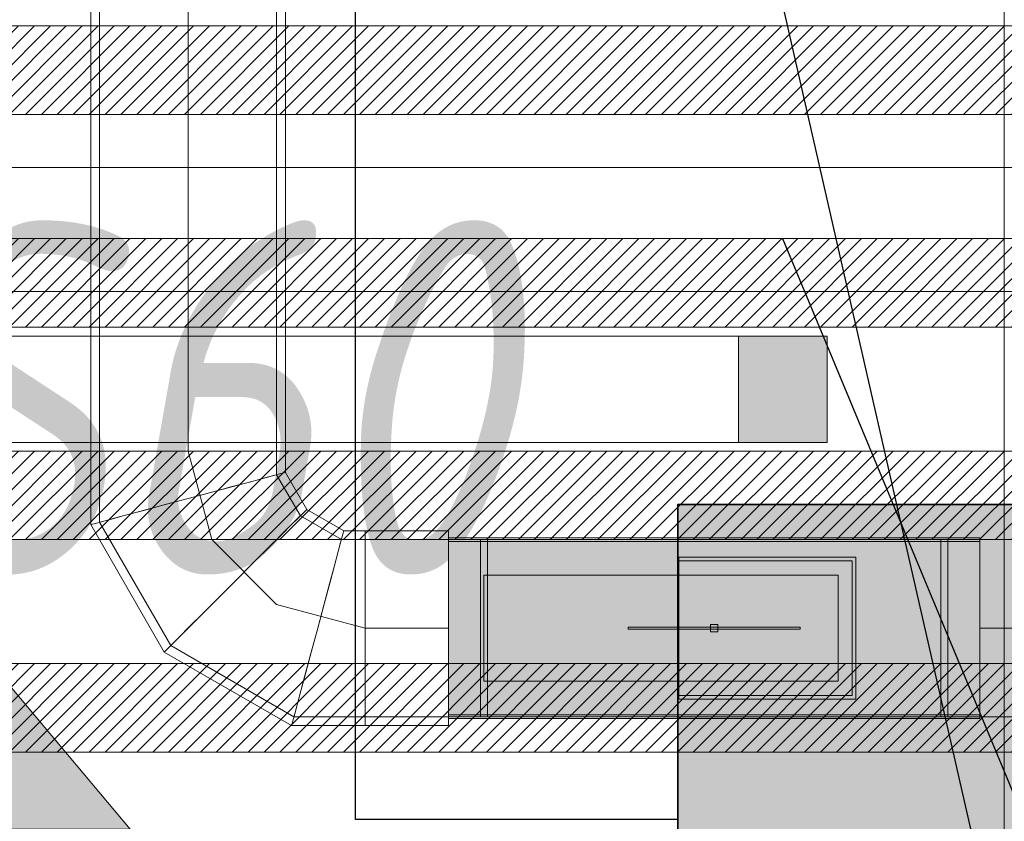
# Model space of a CAD drawing. Header units: millimetres. Extents: x -542966 to 178656, y -69521 to 267189.
# Tile 191 of 256: x -173559 to -173003, y 234687 to 235140. Entities that reach past the tile are written whole.
import ezdxf
from ezdxf import colors
from ezdxf.entities.mleader import LeaderData, LeaderLine
from ezdxf.math import Vec2, Vec3

# ---------------------------------------------------------------- set-up
doc = ezdxf.new("R2010")
doc.units = ezdxf.units.MM
doc.linetypes.add('DASHDOT', pattern=[25.4, 12.7, -6.35, 0, -6.35])
for name, color, linetype, lineweight in [('_0', 7, 'Continuous', 13), ('A-DOOR-IDEN', 7, 'Continuous', 9), ('dim_pot', 183, 'Continuous', 9), ('dim_razv', 93, 'DASHDOT', 9), ('light_pot', 52, 'Continuous', 15), ('pot sh', 183, 'Continuous', 15)]:
    doc.layers.add(name, color=color, linetype=linetype, lineweight=lineweight)
for name, color, linetype, true_color in [('PDF12_0', 30, 'Continuous', 0xff7f00), ('PDF12_Оборудование', 7, 'Continuous', 0xffffff), ('PDF7_Geometry', 7, 'Continuous', 0xaaaaaa), ('PDF7_Solid Fills', 7, 'Continuous', 0xececec)]:
    doc.layers.add(name, color=color, linetype=linetype, true_color=true_color)
doc.layers.add('PDF_Text', color=7, linetype='Continuous')
doc.layers.add('pol', color=7, linetype='Continuous', lineweight=15, true_color=0x738991)
doc.layers.add('Сводный план', color=1, linetype='Continuous', lineweight=0, true_color=0xff0000)
doc.styles.add('fl_iso paper', font='isocpeur.ttf', dxfattribs={"width": 0.8, "oblique": 10})
doc.styles.add('In tre', font='isocpeur.ttf', dxfattribs={"width": 0.8, "oblique": 10})

# ---------------------------------------------------------------- blocks, each defined once
blk = doc.blocks.new('*U3570')
at = {"layer": 'light_pot', "linetype": 'ByBlock', "lineweight": 0}
h = blk.add_hatch(color=252, dxfattribs=at)
h.dxf.hatch_style = 1
h.paths.add_polyline_path([(500, 30), (550, 30), (550, -30), (500, -30)])
for points in [[(500, -30), (-500, -30), (-500, 30), (500, 30)], [(500, 30), (550, 30), (550, -30), (500, -30)]]:
    blk.add_lwpolyline(points, close=True, dxfattribs=at)
blk = doc.blocks.new('*U3571')
at = {"layer": 'light_pot', "color": 0, "linetype": 'ByBlock', "lineweight": -2, "transparency": 16777216}
blk.add_blockref('*U3570', (10400, 960), dxfattribs=at)
blk = doc.blocks.new('1')
at = {"layer": 'pol', "linetype": 'ByBlock'}
h = blk.add_hatch(color=1, dxfattribs=at)
h.paths.add_polyline_path([(35776.37, 73135.4), (35803.14, 73135.4), (35803.14, 73258.97), (35776.37, 73258.97)])
h.paths.add_polyline_path([(35789.75, 73274.59), (35843.23, 73274.59), (35789.75, 73338.23)])
h.paths.add_polyline_path([(35789.75, 73274.59), (35736.28, 73274.59), (35789.75, 73338.23)])
edge = h.paths.add_edge_path()
edge.add_arc((35789.75, 73110.51), 13.38, 0, 360)
at = {"layer": 'pol', "color": 1, "linetype": 'ByBlock'}
blk.add_lwpolyline([(35789.75, 73274.59), (35843.23, 73274.59), (35789.75, 73338.23), (35789.75, 73274.59)], dxfattribs=at)
blk = doc.blocks.new('ghftytytd')
at = {"layer": 'PDF7_Geometry', "color": 1, "lineweight": 18, "true_color": 0xff0000}
for points in [[(18986.23, 9309.98), (18986.23, 9311.68), (18986.23, 9316.69), (18986.23, 9324.62), (18986.23, 9334.96), (18986.23, 9347.03), (18986.23, 9359.97), (18986.23, 9372.92), (18986.23, 9384.99), (18986.23, 9395.32), (18986.23, 9403.26), (18986.23, 9408.27), (18986.23, 9409.96), (18986.23, 9408.27), (18986.23, 9403.26), (18986.23, 9395.32), (18986.23, 9384.99), (18986.23, 9372.92), (18986.23, 9359.97), (18986.23, 9347.03), (18986.23, 9334.96), (18986.23, 9324.62), (18986.23, 9316.69), (18986.23, 9311.68), (18986.23, 9309.98), (18939.1, 9309.98), (18939.1, 9311.68), (18939.1, 9316.69), (18939.1, 9324.62), (18939.1, 9334.96), (18939.1, 9347.03), (18939.1, 9359.97), (18939.1, 9347.03), (18939.1, 9334.96), (18939.1, 9324.62), (18939.1, 9316.69), (18939.1, 9311.68), (18939.1, 9309.98), (18898.92, 9309.98), (18829.31, 9350.17), (18789.09, 9419.77), (18789.09, 9459.99), (18789.09, 9979.97)], [(18889.11, 9979.97), (18889.11, 9459.99), (18889.11, 9446.58), (18902.51, 9423.37), (18925.69, 9409.96), (18939.1, 9409.96), (18939.1, 9408.27), (18939.1, 9403.26), (18939.1, 9395.32), (18939.1, 9384.99), (18939.1, 9372.92), (18939.1, 9359.97), (18939.1, 9372.92), (18939.1, 9384.99), (18939.1, 9395.32), (18939.1, 9403.26), (18939.1, 9408.27), (18939.1, 9409.96), (18939.1, 9408.27), (18939.1, 9403.26), (18939.1, 9395.32), (18939.1, 9384.99), (18939.1, 9372.92), (18939.1, 9359.97), (18939.1, 9347.03), (18939.1, 9334.96), (18939.1, 9324.62), (18939.1, 9316.69), (18939.1, 9311.68), (18939.1, 9309.98), (18939.1, 9311.68), (18939.1, 9316.69), (18939.1, 9324.62), (18939.1, 9334.96), (18939.1, 9347.03), (18939.1, 9359.97), (18939.1, 9372.92), (18939.1, 9384.99), (18939.1, 9395.32), (18939.1, 9403.26), (18939.1, 9408.27), (18939.1, 9409.96), (18986.23, 9409.96), (18986.23, 9309.98), (19286.24, 9309.98), (19286.24, 9311.68), (19286.24, 9316.69), (19286.24, 9324.62), (19286.24, 9334.96), (19286.24, 9347.03), (19286.24, 9359.97), (19286.24, 9347.03), (19286.24, 9334.96), (19286.24, 9324.62), (19286.24, 9316.69), (19286.24, 9311.68), (19286.24, 9309.98), (22575.41, 9309.98)], [(22575.41, 9409.96), (19286.24, 9409.96), (19286.24, 9408.27), (19286.24, 9403.26), (19286.24, 9395.32), (19286.24, 9384.99), (19286.24, 9372.92), (19286.24, 9359.97), (19286.24, 9372.92), (19286.24, 9384.99), (19286.24, 9395.32), (19286.24, 9403.26), (19286.24, 9408.27), (19286.24, 9409.96), (19286.24, 9309.98), (18986.23, 9309.98), (18986.23, 9409.96), (19286.24, 9409.96), (18986.23, 9409.96), (18986.23, 9309.98), (19286.24, 9309.98), (19286.24, 9409.96), (18986.23, 9409.96), (19286.24, 9409.96)], [(18986.23, 9304.97), (18986.23, 9306.84), (18986.23, 9312.35), (18986.23, 9321.1), (18986.23, 9332.49), (18986.23, 9345.76), (18986.23, 9359.97), (18986.23, 9345.76), (18986.23, 9332.49), (18986.23, 9321.1), (18986.23, 9312.35), (18986.23, 9306.84), (18986.23, 9304.97), (18939.1, 9304.97), (18897.58, 9304.97), (18825.64, 9346.5), (18784.12, 9418.43), (18784.12, 9459.99), (18784.12, 9979.97)], [(18986.23, 9414.97), (18986.23, 9413.1), (18986.23, 9407.6), (18986.23, 9398.85), (18986.23, 9387.49), (18986.23, 9374.23), (18986.23, 9359.97), (18986.23, 9374.23), (18986.23, 9387.49), (18986.23, 9398.85), (18986.23, 9407.6), (18986.23, 9413.1), (18986.23, 9414.97), (18939.1, 9414.97), (18927.03, 9414.97), (18906.15, 9427.04), (18894.12, 9447.92), (18894.12, 9459.99), (18894.12, 9979.97)], [(18839.12, 9459.99), (18839.12, 9979.97)], [(18839.12, 9459.99), (18839.12, 9979.97)], [(18784.12, 9459.99), (18785.99, 9459.99), (18791.46, 9459.99), (18800.21, 9459.99), (18811.6, 9459.99), (18824.87, 9459.99), (18839.12, 9459.99)], [(18839.12, 9459.99), (18824.87, 9459.99), (18811.6, 9459.99), (18800.21, 9459.99), (18791.46, 9459.99), (18785.99, 9459.99), (18784.12, 9459.99)], [(18784.12, 9459.99), (18785.99, 9459.99), (18791.46, 9459.99), (18800.21, 9459.99), (18811.6, 9459.99), (18824.87, 9459.99), (18839.12, 9459.99)], [(18839.12, 9459.99), (18824.87, 9459.99), (18811.6, 9459.99), (18800.21, 9459.99), (18791.46, 9459.99), (18785.99, 9459.99), (18784.12, 9459.99)], [(18839.12, 9459.99), (18826.17, 9459.99), (18814.11, 9459.99), (18803.73, 9459.99), (18795.8, 9459.99), (18790.82, 9459.99), (18789.09, 9459.99)], [(18789.09, 9459.99), (18790.82, 9459.99), (18795.8, 9459.99), (18803.73, 9459.99), (18814.11, 9459.99), (18826.17, 9459.99), (18839.12, 9459.99)], [(18839.12, 9459.99), (18853.34, 9459.99), (18866.6, 9459.99), (18878, 9459.99), (18886.74, 9459.99), (18892.21, 9459.99), (18894.12, 9459.99)], [(18894.12, 9459.99), (18892.21, 9459.99), (18886.74, 9459.99), (18878, 9459.99), (18866.6, 9459.99), (18853.34, 9459.99), (18839.12, 9459.99)], [(18839.12, 9459.99), (18853.34, 9459.99), (18866.6, 9459.99), (18878, 9459.99), (18886.74, 9459.99), (18892.21, 9459.99), (18894.12, 9459.99)], [(18894.12, 9459.99), (18892.21, 9459.99), (18886.74, 9459.99), (18878, 9459.99), (18866.6, 9459.99), (18853.34, 9459.99), (18839.12, 9459.99)], [(18839.12, 9459.99), (18852.03, 9459.99), (18864.1, 9459.99), (18874.47, 9459.99), (18882.41, 9459.99), (18887.42, 9459.99), (18889.11, 9459.99)], [(18889.11, 9459.99), (18887.42, 9459.99), (18882.41, 9459.99), (18874.47, 9459.99), (18864.1, 9459.99), (18852.03, 9459.99), (18839.12, 9459.99)], [(18839.12, 9459.99), (18852.49, 9409.96)], [(18839.12, 9433.18), (18853.34, 9436.99), (18866.6, 9440.55), (18878, 9443.58), (18886.74, 9445.95), (18892.21, 9447.43), (18894.12, 9447.92)], [(18894.12, 9447.92), (18892.21, 9447.43), (18886.74, 9445.95), (18878, 9443.58), (18866.6, 9440.55), (18853.34, 9436.99), (18839.12, 9433.18)], [(18784.12, 9418.43), (18785.99, 9418.96), (18791.46, 9420.41), (18800.21, 9422.77), (18811.6, 9425.8), (18824.87, 9429.37), (18839.12, 9433.18)], [(18839.12, 9433.18), (18824.87, 9429.37), (18811.6, 9425.8), (18800.21, 9422.77), (18791.46, 9420.41), (18785.99, 9418.96), (18784.12, 9418.43)], [(18865.9, 9386.79), (18876.3, 9397.19), (18886.04, 9406.89), (18894.37, 9415.26), (18900.75, 9421.64), (18904.77, 9425.66), (18906.15, 9427.04)], [(18906.15, 9427.04), (18904.77, 9425.66), (18900.75, 9421.64), (18894.37, 9415.26), (18886.04, 9406.89), (18876.3, 9397.19), (18865.9, 9386.79)], [(18912.32, 9359.97), (18916.13, 9374.23), (18919.66, 9387.49), (18922.73, 9398.85), (18925.06, 9407.6), (18926.54, 9413.1), (18927.03, 9414.97)], [(18927.03, 9414.97), (18926.54, 9413.1), (18925.06, 9407.6), (18922.73, 9398.85), (18919.66, 9387.49), (18916.13, 9374.23), (18912.32, 9359.97)], [(18939.1, 9359.97), (18939.1, 9381.03), (18939.1, 9398.85), (18939.1, 9410.77), (18939.1, 9414.97)], [(18939.1, 9414.97), (18939.1, 9410.77), (18939.1, 9398.85), (18939.1, 9381.03), (18939.1, 9359.97)], [(18939.1, 9414.97), (18939.1, 9413.1), (18939.1, 9407.6), (18939.1, 9398.85), (18939.1, 9387.49), (18939.1, 9374.23), (18939.1, 9359.97)], [(18939.1, 9359.97), (18939.1, 9374.23), (18939.1, 9387.49), (18939.1, 9398.85), (18939.1, 9407.6), (18939.1, 9413.1), (18939.1, 9414.97)], [(18852.49, 9409.96), (18889.11, 9373.38)], [(19286.24, 9410.99), (18986.23, 9410.99)], [(19286.24, 9309.98), (19286.24, 9409.96), (19286.24, 9309.98), (18986.23, 9309.98), (19286.24, 9309.98), (18986.23, 9309.98), (18986.23, 9409.96), (19286.24, 9409.96), (18986.23, 9409.96)], [(19008.25, 9409.96), (19008.25, 9403.72), (19008.25, 9386.54), (19008.25, 9362.72), (19008.25, 9359.97), (19008.25, 9384.17), (19008.25, 9402.34), (19008.25, 9409.89), (19008.25, 9409.96), (19004.22, 9409.96), (19004.22, 9409.89), (19004.22, 9402.34), (19004.22, 9384.17), (19004.22, 9359.97), (19004.22, 9362.72), (19004.22, 9386.54), (19004.22, 9403.72), (19004.22, 9409.96)], [(19268.22, 9409.96), (19264.23, 9409.96)], [(19286.24, 9408.98), (18986.23, 9408.98)], [(18825.64, 9346.5), (18827.02, 9347.87), (18831.04, 9351.89), (18837.42, 9358.31), (18845.75, 9366.64), (18855.49, 9376.34), (18865.9, 9386.79)], [(18865.9, 9386.79), (18855.49, 9376.34), (18845.75, 9366.64), (18837.42, 9358.31), (18831.04, 9351.89), (18827.02, 9347.87), (18825.64, 9346.5)], [(19206.23, 9389.96), (19006.23, 9389.96)], [(19006.23, 9389.96), (19206.23, 9389.96)], [(18889.11, 9373.38), (18939.1, 9359.97)], [(18897.58, 9304.97), (18898.07, 9306.84), (18899.55, 9312.35), (18901.88, 9321.1), (18904.95, 9332.49), (18908.51, 9345.76), (18912.32, 9359.97)], [(18912.32, 9359.97), (18908.51, 9345.76), (18904.95, 9332.49), (18901.88, 9321.1), (18899.55, 9312.35), (18898.07, 9306.84), (18897.58, 9304.97)], [(18939.1, 9359.97), (18939.1, 9338.91), (18939.1, 9321.1), (18939.1, 9309.17), (18939.1, 9304.97)], [(18939.1, 9304.97), (18939.1, 9309.17), (18939.1, 9321.1), (18939.1, 9338.91), (18939.1, 9359.97)], [(18939.1, 9359.97), (18986.23, 9359.97)], [(18939.1, 9359.97), (18986.23, 9359.97)], [(19004.22, 9309.98), (19004.22, 9316.23), (19004.22, 9333.41), (19004.22, 9357.22), (19004.22, 9359.97), (19004.22, 9335.77), (19004.22, 9317.64), (19004.22, 9310.05), (19004.22, 9309.98), (19008.25, 9309.98), (19008.25, 9310.05), (19008.25, 9317.64), (19008.25, 9335.77), (19008.25, 9359.97), (19008.25, 9357.22), (19008.25, 9333.41), (19008.25, 9316.23), (19008.25, 9309.98)], [(19087.73, 9360.47), (19087.73, 9359.48)], [(19134.23, 9361.98), (19138.21, 9361.98)], [(19138.21, 9361.98), (19134.23, 9361.98)], [(19134.23, 9361.98), (19138.21, 9361.98)], [(19138.21, 9361.98), (19134.23, 9361.98)], [(19134.23, 9359.97), (19134.23, 9360.96), (19134.23, 9361.98)], [(19134.23, 9361.98), (19134.23, 9360.96), (19134.23, 9359.97)], [(19134.23, 9361.98), (19134.23, 9360.96), (19134.23, 9359.97)], [(19134.23, 9359.97), (19134.23, 9360.96), (19134.23, 9361.98)], [(19134.23, 9357.96), (19134.23, 9358.99), (19134.23, 9359.97)], [(19134.23, 9359.97), (19134.23, 9358.99), (19134.23, 9357.96)], [(19134.23, 9359.97), (19134.23, 9358.99), (19134.23, 9357.96)], [(19134.23, 9357.96), (19134.23, 9358.99), (19134.23, 9359.97)], [(19184.75, 9359.48), (19184.75, 9360.47)], [(18986.23, 9310.97), (19286.24, 9310.97)], [(18986.23, 9308.96), (19286.24, 9308.96)], [(19264.23, 9309.98), (19268.22, 9309.98)]]:
    blk.add_lwpolyline(points, dxfattribs=at)
for points in [[(18889.11, 9459.99), (18887.42, 9459.99), (18882.41, 9459.99), (18874.47, 9459.99), (18864.1, 9459.99), (18852.03, 9459.99), (18839.12, 9459.99), (18826.17, 9459.99), (18814.11, 9459.99), (18803.73, 9459.99), (18795.8, 9459.99), (18790.82, 9459.99), (18789.09, 9459.99), (18790.82, 9459.99), (18795.8, 9459.99), (18803.73, 9459.99), (18814.11, 9459.99), (18826.17, 9459.99), (18839.12, 9459.99), (18852.03, 9459.99), (18864.1, 9459.99), (18874.47, 9459.99), (18882.41, 9459.99), (18887.42, 9459.99)], [(18839.12, 9433.18), (18852.03, 9436.63), (18864.1, 9439.88), (18874.47, 9442.67), (18882.41, 9444.78), (18887.42, 9446.12), (18889.11, 9446.58), (18887.42, 9446.12), (18882.41, 9444.78), (18874.47, 9442.67), (18864.1, 9439.88), (18852.03, 9436.63)], [(18839.12, 9433.18), (18826.17, 9429.72), (18814.11, 9426.47), (18803.73, 9423.72), (18795.8, 9421.57), (18790.82, 9420.23), (18789.09, 9419.77), (18790.82, 9420.23), (18795.8, 9421.57), (18803.73, 9423.72), (18814.11, 9426.47), (18826.17, 9429.72)], [(18865.9, 9386.79), (18875.39, 9396.24), (18884.2, 9405.06), (18891.79, 9412.64), (18897.61, 9418.47), (18901.24, 9422.13), (18902.51, 9423.37), (18901.24, 9422.13), (18897.61, 9418.47), (18891.79, 9412.64), (18884.2, 9405.06), (18875.39, 9396.24)], [(18912.32, 9359.97), (18915.78, 9372.92), (18919.03, 9384.99), (18921.78, 9395.32), (18923.93, 9403.26), (18925.23, 9408.27), (18925.69, 9409.96), (18925.23, 9408.27), (18923.93, 9403.26), (18921.78, 9395.32), (18919.03, 9384.99), (18915.78, 9372.92)], [(18986.23, 9359.97), (18986.23, 9373.17), (18986.23, 9385.48), (18986.23, 9396.03), (18986.23, 9404.14), (18986.23, 9409.22), (18986.23, 9410.99), (18986.23, 9409.22), (18986.23, 9404.14), (18986.23, 9396.03), (18986.23, 9385.48), (18986.23, 9373.17)], [(18986.23, 9359.97), (18986.23, 9372.92), (18986.23, 9384.99), (18986.23, 9395.32), (18986.23, 9403.26), (18986.23, 9408.27), (18986.23, 9409.96), (18986.23, 9408.27), (18986.23, 9403.26), (18986.23, 9395.32), (18986.23, 9384.99), (18986.23, 9372.92)], [(18986.23, 9359.97), (18986.23, 9381.67), (18986.23, 9399.06), (18986.23, 9408.73), (18986.23, 9409.93), (18986.23, 9408.73), (18986.23, 9399.06), (18986.23, 9381.67)], [(19004.22, 9359.97), (19004.22, 9381.67), (19004.22, 9399.06), (19004.22, 9408.73), (19004.22, 9409.96), (19004.22, 9408.73), (19004.22, 9399.06), (19004.22, 9381.67)], [(19008.25, 9359.97), (19008.25, 9381.67), (19008.25, 9399.06), (19008.25, 9408.73), (19008.25, 9409.96), (19008.25, 9408.73), (19008.25, 9399.06), (19008.25, 9381.67)], [(19264.23, 9359.97), (19264.23, 9384.17), (19264.23, 9402.34), (19264.23, 9409.89), (19264.23, 9409.96), (19264.23, 9403.72), (19264.23, 9386.54), (19264.23, 9362.72)], [(19264.23, 9359.97), (19264.23, 9381.67), (19264.23, 9399.06), (19264.23, 9408.73), (19264.23, 9409.96), (19264.23, 9408.73), (19264.23, 9399.06), (19264.23, 9381.67)], [(19268.22, 9359.97), (19268.22, 9384.17), (19268.22, 9402.34), (19268.22, 9409.89), (19268.22, 9409.96), (19268.22, 9403.72), (19268.22, 9386.54), (19268.22, 9362.72)], [(19268.22, 9359.97), (19268.22, 9381.67), (19268.22, 9399.06), (19268.22, 9408.73), (19268.22, 9409.96), (19268.22, 9408.73), (19268.22, 9399.06), (19268.22, 9381.67)], [(19286.24, 9359.97), (19286.24, 9373.17), (19286.24, 9385.48), (19286.24, 9396.03), (19286.24, 9404.14), (19286.24, 9409.22), (19286.24, 9410.99), (19286.24, 9409.22), (19286.24, 9404.14), (19286.24, 9396.03), (19286.24, 9385.48), (19286.24, 9373.17)], [(19286.24, 9359.97), (19286.24, 9372.92), (19286.24, 9384.99), (19286.24, 9395.32), (19286.24, 9403.26), (19286.24, 9408.27), (19286.24, 9409.96), (19286.24, 9408.27), (19286.24, 9403.26), (19286.24, 9395.32), (19286.24, 9384.99), (19286.24, 9372.92)], [(19286.24, 9359.97), (19286.24, 9381.67), (19286.24, 9399.06), (19286.24, 9408.73), (19286.24, 9409.96), (19286.24, 9408.73), (19286.24, 9399.06), (19286.24, 9381.67)], [(18986.23, 9359.97), (18986.23, 9381.25), (18986.23, 9398.29), (18986.23, 9407.74), (18986.23, 9408.98), (18986.23, 9407.74), (18986.23, 9398.29), (18986.23, 9381.25)], [(19286.24, 9359.97), (19286.24, 9381.25), (19286.24, 9398.29), (19286.24, 9407.74), (19286.24, 9408.94), (19286.24, 9407.74), (19286.24, 9398.29), (19286.24, 9381.25)], [(19116.23, 9399.98), (19116.23, 9319.97), (19116.23, 9320.95), (19116.23, 9321.98), (19116.23, 9397.97), (19116.23, 9398.99)], [(19216.22, 9399.98), (19116.23, 9399.98)], [(19116.23, 9397.97), (19214.24, 9397.97), (19214.24, 9388.9), (19214.24, 9378.07), (19214.24, 9366.11), (19214.24, 9353.83), (19214.24, 9341.91), (19214.24, 9331.04), (19214.24, 9321.98), (19116.23, 9321.98), (19214.24, 9321.98), (19214.24, 9397.97)], [(19216.22, 9319.97), (19216.22, 9399.98), (19216.22, 9392.01), (19216.22, 9382.34), (19216.22, 9371.47), (19216.22, 9359.97), (19216.22, 9348.47), (19216.22, 9337.61), (19216.22, 9327.94)], [(18865.9, 9386.79), (18856.44, 9377.29), (18847.59, 9368.48), (18840, 9360.89), (18834.21, 9355.07), (18830.55, 9351.4), (18829.31, 9350.17), (18830.55, 9351.4), (18834.21, 9355.07), (18840, 9360.89), (18847.59, 9368.48), (18856.44, 9377.29)], [(19006.23, 9389.96), (19006.23, 9329.99)], [(19206.23, 9389.96), (19206.23, 9329.99)], [(18912.32, 9359.97), (18908.83, 9347.03), (18905.62, 9334.96), (18902.83, 9324.62), (18900.72, 9316.69), (18899.37, 9311.68), (18898.92, 9309.98), (18899.37, 9311.68), (18900.72, 9316.69), (18902.83, 9324.62), (18905.62, 9334.96), (18908.83, 9347.03)], [(18939.1, 9359.97), (18939.1, 9345.76), (18939.1, 9332.49), (18939.1, 9321.1), (18939.1, 9312.35), (18939.1, 9306.84), (18939.1, 9304.97), (18939.1, 9306.84), (18939.1, 9312.35), (18939.1, 9321.1), (18939.1, 9332.49), (18939.1, 9345.76)], [(18986.23, 9359.97), (18986.23, 9347.03), (18986.23, 9334.96), (18986.23, 9324.62), (18986.23, 9316.69), (18986.23, 9311.68), (18986.23, 9309.98), (18986.23, 9311.68), (18986.23, 9316.69), (18986.23, 9324.62), (18986.23, 9334.96), (18986.23, 9347.03)], [(18986.23, 9359.97), (18986.23, 9346.78), (18986.23, 9334.47), (18986.23, 9323.92), (18986.23, 9315.8), (18986.23, 9310.72), (18986.23, 9308.96), (18986.23, 9310.72), (18986.23, 9315.8), (18986.23, 9323.92), (18986.23, 9334.47), (18986.23, 9346.78)], [(18986.23, 9359.97), (18986.23, 9338.28), (18986.23, 9320.88), (18986.23, 9311.22), (18986.23, 9310.02), (18986.23, 9311.22), (18986.23, 9320.88), (18986.23, 9338.28)], [(18986.23, 9359.97), (18986.23, 9338.7), (18986.23, 9321.66), (18986.23, 9312.21), (18986.23, 9310.97), (18986.23, 9312.21), (18986.23, 9321.66), (18986.23, 9338.7)], [(19004.22, 9359.97), (19004.22, 9338.28), (19004.22, 9320.88), (19004.22, 9311.22), (19004.22, 9309.98), (19004.22, 9311.22), (19004.22, 9320.88), (19004.22, 9338.28)], [(19008.25, 9359.97), (19008.25, 9338.28), (19008.25, 9320.88), (19008.25, 9311.22), (19008.25, 9309.98), (19008.25, 9311.22), (19008.25, 9320.88), (19008.25, 9338.28)], [(19136.24, 9360.47), (19123.68, 9360.47), (19111.97, 9360.47), (19101.95, 9360.47), (19094.22, 9360.47), (19089.39, 9360.47), (19087.73, 9360.47), (19089.39, 9360.47), (19094.22, 9360.47), (19101.95, 9360.47), (19111.97, 9360.47), (19123.68, 9360.47)], [(19136.24, 9359.48), (19123.68, 9359.48), (19111.97, 9359.48), (19101.95, 9359.48), (19094.22, 9359.48), (19089.39, 9359.48), (19087.73, 9359.48), (19089.39, 9359.48), (19094.22, 9359.48), (19101.95, 9359.48), (19111.97, 9359.48), (19123.68, 9359.48)], [(19134.23, 9361.98), (19138.21, 9361.98), (19138.21, 9357.96), (19134.23, 9357.96)], [(19134.23, 9361.98), (19134.23, 9357.96), (19138.21, 9357.96), (19138.21, 9361.98)], [(19136.24, 9360.47), (19148.8, 9360.47), (19160.47, 9360.47), (19170.53, 9360.47), (19178.22, 9360.47), (19183.09, 9360.47), (19184.75, 9360.47), (19183.09, 9360.47), (19178.22, 9360.47), (19170.53, 9360.47), (19160.47, 9360.47), (19148.8, 9360.47)], [(19136.24, 9359.48), (19148.8, 9359.48), (19160.47, 9359.48), (19170.53, 9359.48), (19178.22, 9359.48), (19183.09, 9359.48), (19184.75, 9359.48), (19183.09, 9359.48), (19178.22, 9359.48), (19170.53, 9359.48), (19160.47, 9359.48), (19148.8, 9359.48)], [(19138.21, 9361.98), (19138.21, 9360.96), (19138.21, 9359.97), (19138.21, 9358.99), (19138.21, 9357.96), (19138.21, 9358.99), (19138.21, 9359.97), (19138.21, 9360.96)], [(19138.21, 9361.98), (19138.21, 9360.96), (19138.21, 9359.97), (19138.21, 9358.99), (19138.21, 9357.96), (19138.21, 9358.99), (19138.21, 9359.97), (19138.21, 9360.96)], [(19264.23, 9359.97), (19264.23, 9335.77), (19264.23, 9317.64), (19264.23, 9310.05), (19264.23, 9309.98), (19264.23, 9316.23), (19264.23, 9333.41), (19264.23, 9357.22)], [(19264.23, 9359.97), (19264.23, 9338.28), (19264.23, 9320.88), (19264.23, 9311.22), (19264.23, 9309.98), (19264.23, 9311.22), (19264.23, 9320.88), (19264.23, 9338.28)], [(19268.22, 9359.97), (19268.22, 9335.77), (19268.22, 9317.64), (19268.22, 9310.05), (19268.22, 9309.98), (19268.22, 9316.23), (19268.22, 9333.41), (19268.22, 9357.22)], [(19268.22, 9359.97), (19268.22, 9338.28), (19268.22, 9320.88), (19268.22, 9311.22), (19268.22, 9309.98), (19268.22, 9311.22), (19268.22, 9320.88), (19268.22, 9338.28)], [(19977.92, 9359.97), (19286.24, 9359.97)], [(19286.24, 9359.97), (19286.24, 9347.03), (19286.24, 9334.96), (19286.24, 9324.62), (19286.24, 9316.69), (19286.24, 9311.68), (19286.24, 9309.98), (19286.24, 9311.68), (19286.24, 9316.69), (19286.24, 9324.62), (19286.24, 9334.96), (19286.24, 9347.03)], [(19286.24, 9359.97), (19286.24, 9346.78), (19286.24, 9334.47), (19286.24, 9323.92), (19286.24, 9315.8), (19286.24, 9310.72), (19286.24, 9308.96), (19286.24, 9310.72), (19286.24, 9315.8), (19286.24, 9323.92), (19286.24, 9334.47), (19286.24, 9346.78)], [(19286.24, 9359.97), (19286.24, 9338.7), (19286.24, 9321.66), (19286.24, 9312.21), (19286.24, 9311.01), (19286.24, 9312.21), (19286.24, 9321.66), (19286.24, 9338.7)], [(19286.24, 9359.97), (19286.24, 9338.28), (19286.24, 9320.88), (19286.24, 9311.22), (19286.24, 9309.98), (19286.24, 9311.22), (19286.24, 9320.88), (19286.24, 9338.28)], [(19138.21, 9357.96), (19134.23, 9357.96)], [(19138.21, 9357.96), (19134.23, 9357.96)], [(19206.23, 9329.99), (19006.23, 9329.99)], [(19216.22, 9319.97), (19116.23, 9319.97)]]:
    blk.add_lwpolyline(points, close=True, dxfattribs=at)
at = {"layer": 'PDF7_Solid Fills', "color": 1, "lineweight": 35, "true_color": 0xff0000, "transparency": 33554559}
blk.add_solid([(19286.24, 9309.98), (19286.24, 9409.96), (18986.23, 9309.98), (18986.23, 9409.96)], dxfattribs=at)
blk.add_solid([(19286.24, 9309.98), (19286.24, 9409.96), (18986.23, 9309.98), (18986.23, 9409.96)], dxfattribs=at)
blk = doc.blocks.new('iuiuiuyt66')
at = {"layer": 'PDF12_0', "lineweight": 25}
blk.add_lwpolyline([(19115.69, 9251.99), (18933.66, 9251.99), (18933.66, 10301.86), (18235.16, 10301.86), (18235.16, 18357.92), (18948.48, 18357.92)], dxfattribs=at)
at = {"layer": 'PDF12_Оборудование', "transparency": 33554559}
for points in [[(20055.5, 9429.79), (19115.69, 9429.79), (20055.5, 9025.5)], [(19115.69, 9429.79), (20055.5, 9025.5), (19115.69, 9025.5)]]:
    blk.add_solid(points, dxfattribs=at)
at = {"layer": 'PDF_Text', "color": 177, "lineweight": 35, "true_color": 0x283188}
blk.add_lwpolyline([(20055.5, 9429.79), (19115.69, 9429.79), (19115.69, 9025.5), (20055.5, 9025.5)], close=True, dxfattribs=at)

msp = doc.modelspace()

# ---------------------------------------------------------------- hatches: boundary and pattern name
at = {"layer": '_0', "transparency": 33554534}
h = msp.add_hatch(color=252, dxfattribs=at)
h.dxf.hatch_style = 1
h.paths.add_polyline_path([(-154802.13, 224885.65), (-192753.73, 224885.65), (-192753.73, 254837.25), (-154802.13, 254837.25)])
h.paths.add_polyline_path([(-186502.93, 232136.45), (-186502.93, 235386.45), (-183902.93, 235386.45), (-183902.93, 239436.45), (-179002.93, 239436.45), (-179002.93, 237936.45), (-177402.93, 237936.45), (-177402.93, 244336.45), (-185852.93, 244336.45), (-185852.93, 246136.45), (-186852.93, 246136.45), (-186852.93, 248136.45), (-182952.93, 248136.45), (-182952.93, 246386.45), (-163952.93, 246386.45), (-163952.93, 248136.45), (-160672.93, 248136.45), (-160672.93, 246136.45), (-161752.93, 246136.45), (-161752.93, 244336.45), (-169802.93, 244336.45), (-169802.93, 235386.45), (-161802.9, 235386.45), (-161802.93, 234986.45), (-161302.93, 234986.45), (-161302.93, 232136.45), (-163402.93, 232136.45), (-163402.93, 233336.45), (-183902.93, 233336.45), (-183902.93, 232136.45)], flags=16)

# ---------------------------------------------------------------- block references
at = {"layer": 'light_pot'}
msp.add_blockref('*U3571', (-184052.93, 233971.25), dxfattribs=at)

# ---------------------------------------------------------------- texts
at = {"layer": 'A-DOOR-IDEN', "lineweight": 5, "insert": (-173980.04, 235026.74), "char_height": 200, "width": 787.658, "attachment_point": 1, "style": 'fl_iso paper'}
msp.add_mtext('EIWS60', dxfattribs=at)

# ---------------------------------------------------------------- next in the draw order: leaders
at = {"layer": 'dim_pot', "color": 0, "linetype": 'ByBlock'}
ml = msp.add_multileader_mtext('Standard', dxfattribs=at)
ml.set_content('Подвесной потолок ГКЛ', style='In tre')
ml.set_leader_properties()
ml.build(insert=Vec2(0, 0))
ml.multileader.update_dxf_attribs({"text_left_attachment_type": 6, "text_right_attachment_type": 6, "dogleg_length": 1, "arrow_head_size": 0, "scale": 50})
ctx = ml.context
ctx.base_point, ctx.scale, ctx.char_height, ctx.arrow_head_size, ctx.landing_gap_size, ctx.plane_origin = Vec3(-108782.3, 232012.12), 50, 200, 0, 4.5, Vec3(-117721.07, 236852.05)
ctx.left_attachment, ctx.right_attachment, ctx.text_align_type = 6, 6, 2
notes = []
notes.append((ctx, [(0, (1, 1, 0), (-108832.3, 232012.12), (1, 0), 50, [(1, [(-109661.34, 235649.71)], 0, [])])]))
ctx.mtext.insert, ctx.mtext.width, ctx.mtext.defined_height, ctx.mtext.alignment, ctx.mtext.flow_direction = Vec3(-106390.54, 232252.12), 2609.3272, 696.61, 3, 5
ctx.mtext.has_bg_fill, ctx.mtext.bg_color, ctx.mtext.bg_scale_factor, ctx.mtext.bg_transparency, ctx.mtext.use_window_bg_color = 1, -1027028792, 1.5, 0, 1
for ctx, leaders in notes:
    for number, flags, end, landing, length, lines in leaders:
        leader = LeaderData()
        leader.index, (leader.has_last_leader_line, leader.has_dogleg_vector, leader.attachment_direction) = number, flags
        leader.last_leader_point, leader.dogleg_vector, leader.dogleg_length = Vec3(end), Vec3(landing), length
        for number, points, colour, breaks in lines:
            line = LeaderLine()
            line.index, line.vertices, line.color, line.breaks = number, Vec3.list(points), colors.encode_raw_color(colour), breaks
            leader.lines.append(line)
        ctx.leaders.append(leader)

# ---------------------------------------------------------------- next in the draw order: leaders
ml = msp.add_multileader_mtext('Standard', dxfattribs=at)
ml.set_content('Лючок 500х500 для обслуживания модулей управления клапанами, расположение уточнить по месту', style='In tre')
ml.set_leader_properties()
ml.build(insert=Vec2(0, 0))
ml.multileader.update_dxf_attribs({"text_left_attachment_type": 6, "text_right_attachment_type": 6, "dogleg_length": 1, "arrow_head_size": 0, "scale": 50})
ctx = ml.context
ctx.base_point, ctx.scale, ctx.char_height, ctx.arrow_head_size, ctx.landing_gap_size, ctx.plane_origin = Vec3(-115230.25, 231730.91), 50, 200, 0, 4.5, Vec3(-111865.22, 236848.32)
ctx.left_attachment, ctx.right_attachment, ctx.text_align_type = 6, 6, 2
notes = []
notes.append((ctx, [(1, (1, 1, 0), (-111653.51, 231730.91), (-1, 0), 50, [(1, [(-110772.17, 235636.45)], 0, [])])]))
ctx.mtext.insert, ctx.mtext.width, ctx.mtext.defined_height, ctx.mtext.alignment, ctx.mtext.flow_direction = Vec3(-111708.01, 231990.91), 3637.5284, 407.48, 3, 5
ctx.mtext.has_bg_fill, ctx.mtext.bg_color, ctx.mtext.bg_scale_factor, ctx.mtext.bg_transparency, ctx.mtext.use_window_bg_color = 1, -1027028792, 1.5, 0, 1
for ctx, leaders in notes:
    for number, flags, end, landing, length, lines in leaders:
        leader = LeaderData()
        leader.index, (leader.has_last_leader_line, leader.has_dogleg_vector, leader.attachment_direction) = number, flags
        leader.last_leader_point, leader.dogleg_vector, leader.dogleg_length = Vec3(end), Vec3(landing), length
        for number, points, colour, breaks in lines:
            line = LeaderLine()
            line.index, line.vertices, line.color, line.breaks = number, Vec3.list(points), colors.encode_raw_color(colour), breaks
            leader.lines.append(line)
        ctx.leaders.append(leader)

# ---------------------------------------------------------------- next in the draw order: hatches: boundary and pattern name
at = {"layer": 'pot sh', "linetype": 'ByBlock', "lineweight": 0, "true_color": 0x91caaf}
h = msp.add_hatch(dxfattribs=at)
h.set_pattern_fill('ANSI31', color=253, scale=2, angle=180)
h.set_pattern_definition([(225, (-232889.5126, 225386.45), (4.49012806, -4.49012806), [])])
h.paths.add_polyline_path([(-185782.93, 235136.45), (-162022.93, 235136.45), (-162022.93, 235086.45), (-185782.93, 235086.45)])
h = msp.add_hatch(dxfattribs=at)
h.set_pattern_fill('ANSI31', color=253, scale=2, angle=180)
h.set_pattern_definition([(225, (-232889.5126, 225266.45), (4.49012806, -4.49012806), [])])
h.paths.add_polyline_path([(-185782.93, 235016.45), (-162022.93, 235016.45), (-162022.93, 234966.45), (-185782.93, 234966.45)])
h = msp.add_hatch(dxfattribs=at)
h.set_pattern_fill('ANSI31', color=253, scale=2, angle=180)
h.set_pattern_definition([(225, (-232889.5126, 225146.45), (4.49012806, -4.49012806), [])])
h.paths.add_polyline_path([(-185782.93, 234896.45), (-162022.93, 234896.45), (-162022.93, 234846.45), (-185782.93, 234846.45)])
h = msp.add_hatch(dxfattribs=at)
h.set_pattern_fill('ANSI31', color=253, scale=2, angle=180)
h.set_pattern_definition([(225, (-232889.5126, 225026.45), (4.49012806, -4.49012806), [])])
h.paths.add_polyline_path([(-185782.93, 234776.45), (-161522.93, 234776.45), (-161522.93, 234726.45), (-185782.93, 234726.45)])

# ---------------------------------------------------------------- next in the draw order: linework, layer by layer
at = {"layer": 'pot sh'}
for points in [[(-185782.93, 235136.45), (-162022.93, 235136.45), (-162022.93, 235086.45), (-185782.93, 235086.45)], [(-185782.93, 235016.45), (-162022.93, 235016.45), (-162022.93, 234966.45), (-185782.93, 234966.45)], [(-185782.93, 234896.45), (-162022.93, 234896.45), (-162022.93, 234846.45), (-185782.93, 234846.45)], [(-185782.93, 234776.45), (-161522.93, 234776.45), (-161522.93, 234726.45), (-185782.93, 234726.45)]]:
    msp.add_lwpolyline(points, close=True, dxfattribs=at)

# ---------------------------------------------------------------- next in the draw order: leaders
at = {"layer": 'dim_pot', "color": 0, "linetype": 'ByBlock'}
ml = msp.add_multileader_mtext('Standard', dxfattribs=at)
ml.set_content('Подвесной потолок ГКЛ', style='In tre')
ml.set_leader_properties()
ml.build(insert=Vec2(0, 0))
ml.multileader.update_dxf_attribs({"text_left_attachment_type": 6, "text_right_attachment_type": 6, "dogleg_length": 1, "arrow_head_size": 0, "scale": 50})
ctx = ml.context
ctx.base_point, ctx.scale, ctx.char_height, ctx.arrow_head_size, ctx.landing_gap_size, ctx.plane_origin = Vec3(-172363.27, 232012.12), 50, 200, 0, 4.5, Vec3(-181302.03, 236852.05)
ctx.left_attachment, ctx.right_attachment, ctx.text_align_type = 6, 6, 2
notes = []
notes.append((ctx, [(0, (1, 1, 0), (-172413.27, 232012.12), (1, 0), 50, [(1, [(-173242.3, 235649.71)], 0, [])])]))
ctx.mtext.insert, ctx.mtext.width, ctx.mtext.defined_height, ctx.mtext.alignment, ctx.mtext.flow_direction = Vec3(-169971.5, 232252.12), 2609.3272, 696.61, 3, 5
ctx.mtext.has_bg_fill, ctx.mtext.bg_color, ctx.mtext.bg_scale_factor, ctx.mtext.bg_transparency, ctx.mtext.use_window_bg_color = 1, -1027028792, 1.5, 0, 1
for ctx, leaders in notes:
    for number, flags, end, landing, length, lines in leaders:
        leader = LeaderData()
        leader.index, (leader.has_last_leader_line, leader.has_dogleg_vector, leader.attachment_direction) = number, flags
        leader.last_leader_point, leader.dogleg_vector, leader.dogleg_length = Vec3(end), Vec3(landing), length
        for number, points, colour, breaks in lines:
            line = LeaderLine()
            line.index, line.vertices, line.color, line.breaks = number, Vec3.list(points), colors.encode_raw_color(colour), breaks
            leader.lines.append(line)
        ctx.leaders.append(leader)

# ---------------------------------------------------------------- next in the draw order: leaders
ml = msp.add_multileader_mtext('Standard', dxfattribs=at)
ml.set_content('Ниша под дымоудаление', style='In tre')
ml.set_leader_properties()
ml.build(insert=Vec2(0, 0))
ml.multileader.update_dxf_attribs({"text_left_attachment_type": 6, "text_right_attachment_type": 6, "dogleg_length": 1, "arrow_head_size": 0, "scale": 50})
ctx = ml.context
ctx.base_point, ctx.scale, ctx.char_height, ctx.arrow_head_size, ctx.landing_gap_size, ctx.plane_origin = Vec3(-178144.09, 232676.45), 50, 200, 0, 4.5, Vec3(-165183.57, 237505.2)
ctx.left_attachment, ctx.right_attachment = 6, 6
notes = []
notes.append((ctx, [(0, (1, 1, 0), (-175649.82, 232676.45), (-1, 0), 50, [(1, [(-174452.93, 236911.45)], 0, [])])]))
ctx.mtext.insert, ctx.mtext.width, ctx.mtext.defined_height, ctx.mtext.flow_direction = Vec3(-178139.59, 232936.45), 2743.5902, 636.61, 5
ctx.mtext.has_bg_fill, ctx.mtext.bg_color, ctx.mtext.bg_scale_factor, ctx.mtext.bg_transparency, ctx.mtext.use_window_bg_color = 1, -1027028792, 1.5, 0, 1
for ctx, leaders in notes:
    for number, flags, end, landing, length, lines in leaders:
        leader = LeaderData()
        leader.index, (leader.has_last_leader_line, leader.has_dogleg_vector, leader.attachment_direction) = number, flags
        leader.last_leader_point, leader.dogleg_vector, leader.dogleg_length = Vec3(end), Vec3(landing), length
        for number, points, colour, breaks in lines:
            line = LeaderLine()
            line.index, line.vertices, line.color, line.breaks = number, Vec3.list(points), colors.encode_raw_color(colour), breaks
            leader.lines.append(line)
        ctx.leaders.append(leader)

# ---------------------------------------------------------------- next in the draw order: linework, layer by layer
at = {"layer": 'pol'}
for points in [[(-173002.87, 235338.72), (-173002.87, 234362.33), (-173602.87, 234362.33), (-173602.87, 235338.72)], [(-172557.44, 235186.45), (-172557.44, 235186.45), (-172402.87, 235186.45), (-172402.87, 234362.33), (-173002.87, 234362.33), (-173002.87, 235338.72)]]:
    msp.add_lwpolyline(points, dxfattribs=at)
at = {"layer": 'pol', "color": 195, "linetype": 'ByBlock', "true_color": 0x7833a3}
for points in [[(-174652.93, 235086.45), (-172652.93, 235086.45), (-172652.93, 234986.45), (-174652.93, 234986.45)], [(-174622.93, 235056.45), (-172682.93, 235056.45), (-172682.93, 235016.45), (-174622.93, 235016.45)]]:
    msp.add_lwpolyline(points, close=True, dxfattribs=at)

# ---------------------------------------------------------------- next in the draw order: block references
at = {"layer": 'pol', "color": 0, "lineweight": 18, "xscale": 1.987741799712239, "yscale": 1.987741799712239, "zscale": 1.987741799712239}
msp.add_blockref('1', (-244743.66, 89031.92), dxfattribs=at)

# ---------------------------------------------------------------- next in the draw order: leaders
at = {"layer": 'pol', "color": 1, "linetype": 'ByBlock', "true_color": 0xff0000}
ml = msp.add_multileader_mtext('Standard', dxfattribs=at)
ml.set_content('Лоток щелевой\\Pводоотводный в полу, модульный. Лщ-2', color=(255, 0, 0), style='In tre')
ml.set_leader_properties()
ml.build(insert=Vec2(0, 0))
ml.multileader.update_dxf_attribs({"text_left_attachment_type": 6, "text_right_attachment_type": 6, "dogleg_length": 1, "arrow_head_size": 0, "scale": 50})
ctx = ml.context
ctx.base_point, ctx.scale, ctx.char_height, ctx.arrow_head_size, ctx.landing_gap_size, ctx.plane_origin = Vec3(-171877.02, 232130), 50, 200, 0, 4.5, Vec3(-163577.63, 236969.93)
ctx.left_attachment, ctx.right_attachment = 6, 6
notes = []
notes.append((ctx, [(1, (1, 1, 0), (-171927.02, 232130), (1, 0), 50, [(1, [(-173128.19, 235016.45)], 0, [])])]))
ctx.mtext.insert, ctx.mtext.width, ctx.mtext.defined_height, ctx.mtext.flow_direction = Vec3(-171872.52, 232390), 2329.3451, 696.61, 5
ctx.mtext.has_bg_fill, ctx.mtext.bg_color, ctx.mtext.bg_scale_factor, ctx.mtext.bg_transparency, ctx.mtext.use_window_bg_color = 1, -1027028792, 1.5, 0, 1
for ctx, leaders in notes:
    for number, flags, end, landing, length, lines in leaders:
        leader = LeaderData()
        leader.index, (leader.has_last_leader_line, leader.has_dogleg_vector, leader.attachment_direction) = number, flags
        leader.last_leader_point, leader.dogleg_vector, leader.dogleg_length = Vec3(end), Vec3(landing), length
        for number, points, colour, breaks in lines:
            line = LeaderLine()
            line.index, line.vertices, line.color, line.breaks = number, Vec3.list(points), colors.encode_raw_color(colour), breaks
            leader.lines.append(line)
        ctx.leaders.append(leader)

# ---------------------------------------------------------------- next in the draw order: block references
at = {"layer": 'Сводный план'}
for name in ['iuiuiuyt66', 'ghftytytd']:
    msp.add_blockref(name, (-192302.93, 225436.45), dxfattribs=at)

# ---------------------------------------------------------------- next in the draw order: leaders
at = {"layer": 'dim_razv', "color": 0, "linetype": 'ByBlock'}
ml = msp.add_multileader_mtext('Standard', dxfattribs=at)
ml.set_content('Зеркало на стене, выполнить в один уровень с отделкой стен', style='In tre')
ml.set_leader_properties()
ml.build(insert=Vec2(0, 0))
ml.multileader.update_dxf_attribs({"text_left_attachment_type": 6, "text_right_attachment_type": 6, "dogleg_length": 1, "arrow_head_size": 0, "scale": 50})
ctx = ml.context
ctx.base_point, ctx.scale, ctx.char_height, ctx.arrow_head_size, ctx.landing_gap_size, ctx.plane_origin = Vec3(-175720.99, 232303.42), 50, 200, 0, 4.5, Vec3(-168263.5, 236334.86)
ctx.left_attachment, ctx.right_attachment = 6, 6
notes = []
notes.append((ctx, [(1, (1, 1, 0), (-175770.99, 232303.42), (1, 0), 50, [(1, [(-176623.96, 235088.72)], 0, [])])]))
ctx.mtext.insert, ctx.mtext.width, ctx.mtext.defined_height, ctx.mtext.flow_direction = Vec3(-175716.49, 232543.42), 3092.7163, 696.61, 5
ctx.mtext.has_bg_fill, ctx.mtext.bg_color, ctx.mtext.bg_scale_factor, ctx.mtext.bg_transparency, ctx.mtext.use_window_bg_color = 1, -1027028792, 1.5, 0, 1
for ctx, leaders in notes:
    for number, flags, end, landing, length, lines in leaders:
        leader = LeaderData()
        leader.index, (leader.has_last_leader_line, leader.has_dogleg_vector, leader.attachment_direction) = number, flags
        leader.last_leader_point, leader.dogleg_vector, leader.dogleg_length = Vec3(end), Vec3(landing), length
        for number, points, colour, breaks in lines:
            line = LeaderLine()
            line.index, line.vertices, line.color, line.breaks = number, Vec3.list(points), colors.encode_raw_color(colour), breaks
            leader.lines.append(line)
        ctx.leaders.append(leader)

doc.saveas('drawing.dxf')
